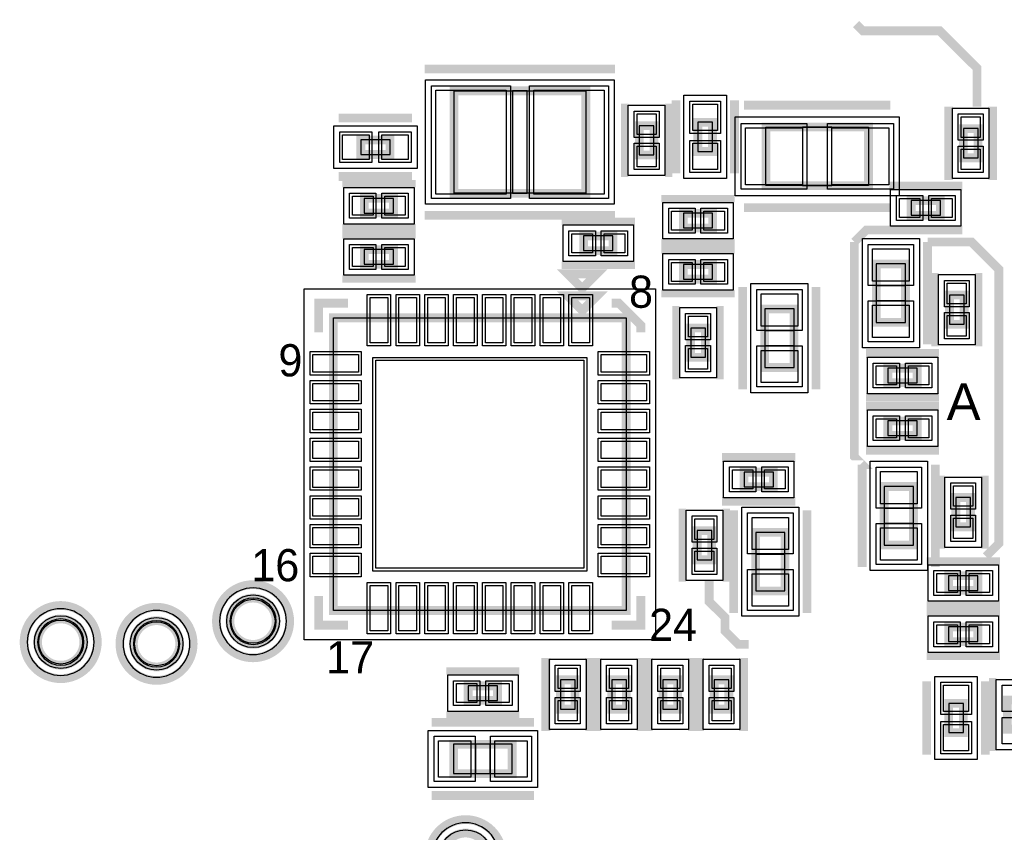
# Model space of a CAD drawing. Extents: x -10 to 137, y -32 to 198.
# Tile 74 of 83: x 51 to 68, y 153 to 167. Entities that reach past the tile are written whole.
import ezdxf

# ---------------------------------------------------------------- set-up
doc = ezdxf.new("R2010")
doc.units = 0
for name, color, linetype in [('PG_ASSEMBLY_TOP', 120, 'CONTINUOUS'), ('PG_DFA_BOUND_TOP', 95, 'CONTINUOUS'), ('PG_PLACE_BOUND_TOP', 23, 'CONTINUOUS'), ('PG_SILKSCREEN_TOP', 7, 'CONTINUOUS'), ('PIN_PASTEMASK_TOP', 212, 'CONTINUOUS'), ('PIN_SOLDERMASK_TOP', 2, 'CONTINUOUS'), ('PIN_TOP', 3, 'CONTINUOUS'), ('RKO_TOP', 120, 'CONTINUOUS'), ('VKO_TOP', 243, 'CONTINUOUS')]:
    doc.layers.add(name, color=color, linetype=linetype)

msp = doc.modelspace()

# ---------------------------------------------------------------- linework, layer by layer
at = {"layer": 'PG_ASSEMBLY_TOP', "const_width": 0.1524}
for points in [[(61.226446, 165.71087), (58.940446, 165.71087), (58.940446, 163.93287), (61.226446, 163.93287), (61.226446, 165.71087)], [(62.154562, 165.10635), (62.154562, 164.59835), (62.408562, 164.59835), (62.408562, 165.10635), (62.154562, 165.10635)], [(63.424562, 164.658548), (63.424562, 165.166548), (63.170562, 165.166548), (63.170562, 164.658548), (63.424562, 164.658548)], [(66.1289, 165.08222), (64.3509, 165.08222), (64.3509, 164.06622), (66.1289, 164.06622), (66.1289, 165.08222)], [(67.775328, 165.055804), (67.775328, 164.547804), (68.029328, 164.547804), (68.029328, 165.055804), (67.775328, 165.055804)], [(57.831736, 164.85997), (57.323736, 164.85997), (57.323736, 164.60597), (57.831736, 164.60597), (57.831736, 164.85997)], [(57.383934, 163.58997), (57.891934, 163.58997), (57.891934, 163.84397), (57.383934, 163.84397), (57.383934, 163.58997)], [(67.37731, 163.80587), (66.86931, 163.80587), (66.86931, 163.55187), (67.37731, 163.55187), (67.37731, 163.80587)], [(62.918848, 163.331652), (63.426848, 163.331652), (63.426848, 163.585652), (62.918848, 163.585652), (62.918848, 163.331652)], [(61.189108, 162.938714), (61.697108, 162.938714), (61.697108, 163.192714), (61.189108, 163.192714), (61.189108, 162.938714)], [(57.891934, 162.95497), (57.383934, 162.95497), (57.383934, 162.70097), (57.891934, 162.70097), (57.891934, 162.95497)], [(62.918848, 162.442652), (63.426848, 162.442652), (63.426848, 162.696652), (62.918848, 162.696652), (62.918848, 162.442652)], [(66.772536, 161.691828), (66.772536, 162.707828), (66.264536, 162.707828), (66.264536, 161.691828), (66.772536, 161.691828)], [(67.788536, 161.65957), (67.788536, 162.16757), (67.534536, 162.16757), (67.534536, 161.65957), (67.788536, 161.65957)], [(61.165486, 161.898838), (61.419486, 162.152838), (60.911486, 162.152838), (61.165486, 161.898838)], [(64.837818, 160.91027), (64.837818, 161.92627), (64.329818, 161.92627), (64.329818, 160.91027), (64.837818, 160.91027)], [(56.847486, 161.771838), (56.847486, 156.691838), (61.927486, 156.691838), (61.927486, 161.771838), (56.847486, 161.771838)], [(63.301118, 161.086292), (63.301118, 161.594292), (63.047118, 161.594292), (63.047118, 161.086292), (63.301118, 161.086292)], [(66.465704, 160.64484), (66.973704, 160.64484), (66.973704, 160.89884), (66.465704, 160.89884), (66.465704, 160.64484)], [(66.465704, 159.72917), (66.973704, 159.72917), (66.973704, 159.98317), (66.465704, 159.98317), (66.465704, 159.72917)], [(64.480186, 159.09417), (63.972186, 159.09417), (63.972186, 158.84017), (64.480186, 158.84017), (64.480186, 159.09417)], [(66.401442, 158.84398), (66.401442, 157.82798), (66.909442, 157.82798), (66.909442, 158.84398), (66.401442, 158.84398)], [(67.644772, 158.652718), (67.644772, 158.144718), (67.898772, 158.144718), (67.898772, 158.652718), (67.644772, 158.652718)], [(63.157354, 158.07944), (63.157354, 157.57144), (63.411354, 157.57144), (63.411354, 158.07944), (63.157354, 158.07944)], [(64.173354, 158.047182), (64.173354, 157.031182), (64.681354, 157.031182), (64.681354, 158.047182), (64.173354, 158.047182)], [(68.027042, 157.296358), (67.519042, 157.296358), (67.519042, 157.042358), (68.027042, 157.042358), (68.027042, 157.296358)], [(68.027042, 156.407358), (67.519042, 156.407358), (67.519042, 156.153358), (68.027042, 156.153358), (68.027042, 156.407358)], [(59.694826, 155.38577), (59.186826, 155.38577), (59.186826, 155.13177), (59.694826, 155.13177), (59.694826, 155.38577)], [(61.040518, 154.980894), (61.040518, 155.488894), (60.786518, 155.488894), (60.786518, 154.980894), (61.040518, 154.980894)], [(61.675518, 155.488894), (61.675518, 154.980894), (61.929518, 154.980894), (61.929518, 155.488894), (61.675518, 155.488894)], [(62.818518, 154.980894), (62.818518, 155.488894), (62.564518, 155.488894), (62.564518, 154.980894), (62.818518, 154.980894)], [(63.453518, 155.488894), (63.453518, 154.980894), (63.707518, 154.980894), (63.707518, 155.488894), (63.453518, 155.488894)], [(67.521328, 155.080462), (67.521328, 154.572462), (67.775328, 154.572462), (67.775328, 155.080462), (67.521328, 155.080462)], [(68.791328, 154.63266), (68.791328, 155.14066), (68.537328, 155.14066), (68.537328, 154.63266), (68.791328, 154.63266)], [(59.948826, 154.36977), (58.932826, 154.36977), (58.932826, 153.86177), (59.948826, 153.86177), (59.948826, 154.36977)]]:
    msp.add_lwpolyline(points, dxfattribs=at)
for points in [[(55.856378, 156.506418, 1), (55.05323, 156.506418, 1), (55.856378, 156.506418)], [(52.520088, 156.144468, 1), (51.71694, 156.144468, 1), (52.520088, 156.144468)], [(54.182518, 156.114242, 1), (53.37937, 156.114242, 1), (54.182518, 156.114242)], [(59.543188, 152.428702, 1), (58.74004, 152.428702, 1), (59.543188, 152.428702)]]:
    msp.add_lwpolyline(points, format="xyb", dxfattribs=at)
at = {"layer": 'PG_DFA_BOUND_TOP'}
for points in [[(61.72073, 165.90137), (61.72073, 163.74237), (58.446162, 163.74237), (58.446162, 165.90137)], [(63.665862, 164.191442), (62.929262, 164.191442), (62.929262, 165.633654), (63.665862, 165.633654)], [(61.964062, 165.462458), (62.599062, 165.462458), (62.599062, 164.242242), (61.964062, 164.242242)], [(67.584828, 165.411912), (68.219828, 165.411912), (68.219828, 164.191696), (67.584828, 164.191696)], [(66.663062, 165.26002), (66.663062, 163.88842), (63.816738, 163.88842), (63.816738, 165.26002)], [(58.298842, 165.10127), (58.298842, 164.36467), (56.85663, 164.36467), (56.85663, 165.10127)], [(57.027826, 163.39947), (57.027826, 164.03447), (58.248042, 164.03447), (58.248042, 163.39947)], [(67.733418, 163.99637), (67.733418, 163.36137), (66.513202, 163.36137), (66.513202, 163.99637)], [(62.56274, 163.141152), (62.56274, 163.776152), (63.782956, 163.776152), (63.782956, 163.141152)], [(60.833, 162.748214), (60.833, 163.383214), (62.053216, 163.383214), (62.053216, 162.748214)], [(58.248042, 163.14547), (58.248042, 162.51047), (57.027826, 162.51047), (57.027826, 163.14547)], [(67.013836, 161.252662), (66.023236, 161.252662), (66.023236, 163.146994), (67.013836, 163.146994)], [(62.56274, 162.252152), (62.56274, 162.887152), (63.782956, 162.887152), (63.782956, 162.252152)], [(67.979036, 161.303462), (67.344036, 161.303462), (67.344036, 162.523678), (67.979036, 162.523678)], [(56.341518, 162.277806), (62.433454, 162.277806), (62.433454, 156.18587), (56.341518, 156.18587)], [(65.079118, 160.471104), (64.088518, 160.471104), (64.088518, 162.365436), (65.079118, 162.365436)], [(63.491618, 160.730184), (62.856618, 160.730184), (62.856618, 161.9504), (63.491618, 161.9504)], [(66.109596, 160.45434), (66.109596, 161.08934), (67.329812, 161.08934), (67.329812, 160.45434)], [(66.109596, 159.53867), (66.109596, 160.17367), (67.329812, 160.17367), (67.329812, 159.53867)], [(64.836294, 159.28467), (64.836294, 158.64967), (63.616078, 158.64967), (63.616078, 159.28467)], [(66.160142, 159.283146), (67.150742, 159.283146), (67.150742, 157.388814), (66.160142, 157.388814)], [(67.454272, 159.008826), (68.089272, 159.008826), (68.089272, 157.78861), (67.454272, 157.78861)], [(63.932054, 158.486348), (64.922654, 158.486348), (64.922654, 156.592016), (63.932054, 156.592016)], [(62.966854, 158.435548), (63.601854, 158.435548), (63.601854, 157.215332), (62.966854, 157.215332)], [(68.38315, 157.486858), (68.38315, 156.851858), (67.162934, 156.851858), (67.162934, 157.486858)], [(68.38315, 156.597858), (68.38315, 155.962858), (67.162934, 155.962858), (67.162934, 156.597858)], [(61.231018, 154.624786), (60.596018, 154.624786), (60.596018, 155.845002), (61.231018, 155.845002)], [(61.485018, 155.845002), (62.120018, 155.845002), (62.120018, 154.624786), (61.485018, 154.624786)], [(63.009018, 154.624786), (62.374018, 154.624786), (62.374018, 155.845002), (63.009018, 155.845002)], [(63.263018, 155.845002), (63.898018, 155.845002), (63.898018, 154.624786), (63.263018, 154.624786)], [(60.050934, 155.57627), (60.050934, 154.94127), (58.830718, 154.94127), (58.830718, 155.57627)], [(67.280028, 155.547568), (68.016628, 155.547568), (68.016628, 154.105356), (67.280028, 154.105356)], [(68.981828, 154.276552), (68.346828, 154.276552), (68.346828, 155.496768), (68.981828, 155.496768)], [(60.387992, 154.61107), (60.387992, 153.62047), (58.49366, 153.62047), (58.49366, 154.61107)]]:
    msp.add_lwpolyline(points, close=True, dxfattribs=at)
for points in [[(56.034178, 156.506418, 1), (54.87543, 156.506418, 1)], [(52.697888, 156.144468, 1), (51.53914, 156.144468, 1)], [(54.360318, 156.114242, 1), (53.20157, 156.114242, 1)], [(59.720988, 152.428702, 1), (58.56224, 152.428702, 1)]]:
    msp.add_lwpolyline(points, format="xyb", close=True, dxfattribs=at)
at = {"layer": 'PG_PLACE_BOUND_TOP'}
for points in [[(61.226446, 165.71087), (61.226446, 163.93287), (58.940446, 163.93287), (58.940446, 165.71087)], [(63.424562, 164.658548), (63.424562, 165.166548), (63.170562, 165.166548), (63.170562, 164.658548)], [(62.154562, 165.10635), (62.154562, 164.59835), (62.408562, 164.59835), (62.408562, 165.10635)], [(66.1289, 165.08222), (66.1289, 164.06622), (64.3509, 164.06622), (64.3509, 165.08222)], [(67.775328, 165.055804), (67.775328, 164.547804), (68.029328, 164.547804), (68.029328, 165.055804)], [(57.831736, 164.85997), (57.323736, 164.85997), (57.323736, 164.60597), (57.831736, 164.60597)], [(57.383934, 163.58997), (57.891934, 163.58997), (57.891934, 163.84397), (57.383934, 163.84397)], [(67.37731, 163.80587), (66.86931, 163.80587), (66.86931, 163.55187), (67.37731, 163.55187)], [(62.918848, 163.331652), (63.426848, 163.331652), (63.426848, 163.585652), (62.918848, 163.585652)], [(61.189108, 162.938714), (61.697108, 162.938714), (61.697108, 163.192714), (61.189108, 163.192714)], [(57.891934, 162.95497), (57.383934, 162.95497), (57.383934, 162.70097), (57.891934, 162.70097)], [(62.918848, 162.442652), (63.426848, 162.442652), (63.426848, 162.696652), (62.918848, 162.696652)], [(66.772536, 161.691828), (66.772536, 162.707828), (66.264536, 162.707828), (66.264536, 161.691828)], [(67.788536, 161.65957), (67.788536, 162.16757), (67.534536, 162.16757), (67.534536, 161.65957)], [(64.837818, 160.91027), (64.837818, 161.92627), (64.329818, 161.92627), (64.329818, 160.91027)], [(56.847486, 161.771838), (61.927486, 161.771838), (61.927486, 156.691838), (56.847486, 156.691838)], [(63.301118, 161.086292), (63.301118, 161.594292), (63.047118, 161.594292), (63.047118, 161.086292)], [(66.465704, 160.64484), (66.973704, 160.64484), (66.973704, 160.89884), (66.465704, 160.89884)], [(66.465704, 159.72917), (66.973704, 159.72917), (66.973704, 159.98317), (66.465704, 159.98317)], [(64.480186, 159.09417), (63.972186, 159.09417), (63.972186, 158.84017), (64.480186, 158.84017)], [(66.401442, 158.84398), (66.401442, 157.82798), (66.909442, 157.82798), (66.909442, 158.84398)], [(67.644772, 158.652718), (67.644772, 158.144718), (67.898772, 158.144718), (67.898772, 158.652718)], [(63.157354, 158.07944), (63.157354, 157.57144), (63.411354, 157.57144), (63.411354, 158.07944)], [(64.173354, 158.047182), (64.173354, 157.031182), (64.681354, 157.031182), (64.681354, 158.047182)], [(68.027042, 157.296358), (67.519042, 157.296358), (67.519042, 157.042358), (68.027042, 157.042358)], [(68.027042, 156.407358), (67.519042, 156.407358), (67.519042, 156.153358), (68.027042, 156.153358)], [(61.040518, 154.980894), (61.040518, 155.488894), (60.786518, 155.488894), (60.786518, 154.980894)], [(61.675518, 155.488894), (61.675518, 154.980894), (61.929518, 154.980894), (61.929518, 155.488894)], [(62.818518, 154.980894), (62.818518, 155.488894), (62.564518, 155.488894), (62.564518, 154.980894)], [(63.453518, 155.488894), (63.453518, 154.980894), (63.707518, 154.980894), (63.707518, 155.488894)], [(59.694826, 155.38577), (59.186826, 155.38577), (59.186826, 155.13177), (59.694826, 155.13177)], [(67.521328, 155.080462), (67.521328, 154.572462), (67.775328, 154.572462), (67.775328, 155.080462)], [(59.948826, 154.36977), (58.932826, 154.36977), (58.932826, 153.86177), (59.948826, 153.86177)]]:
    msp.add_lwpolyline(points, close=True, dxfattribs=at)
for points in [[(55.856378, 156.506418, 1), (55.05323, 156.506418, 1)], [(52.520088, 156.144468, 1), (51.71694, 156.144468, 1)], [(54.182518, 156.114242, 1), (53.37937, 156.114242, 1)]]:
    msp.add_lwpolyline(points, format="xyb", close=True, dxfattribs=at)
at = {"layer": 'PG_SILKSCREEN_TOP'}
for points, const_width in [([(68.010278, 165.437058), (68.010278, 166.10711), (67.365118, 166.75227), (66.03111, 166.75227), (65.913254, 166.870126)], 0.1524), ([(61.734446, 166.09187), (58.432446, 166.09187)], 0.1524), ([(61.900562, 165.48735), (61.900562, 164.21735)], 0.127), ([(62.662562, 165.48735), (62.662562, 164.21735)], 0.127), ([(62.789562, 164.277548), (62.789562, 165.547548)], 0.1524), ([(63.805562, 164.277548), (63.805562, 165.547548)], 0.1524), ([(66.5099, 165.46322), (63.9699, 165.46322)], 0.1524), ([(67.521328, 165.436804), (67.521328, 164.166804)], 0.1524), ([(68.283328, 165.436804), (68.283328, 164.166804)], 0.1524), ([(58.212736, 165.24097), (56.942736, 165.24097)], 0.1524), ([(58.212736, 164.22497), (56.942736, 164.22497)], 0.1524), ([(57.002934, 164.09797), (58.272934, 164.09797)], 0.127), ([(67.75831, 164.05987), (66.48831, 164.05987)], 0.1524), ([(62.537848, 163.839652), (63.807848, 163.839652)], 0.127), ([(61.734446, 163.55187), (58.432446, 163.55187)], 0.1524), ([(66.5099, 163.68522), (63.9699, 163.68522)], 0.1524), ([(60.808108, 163.446714), (62.078108, 163.446714)], 0.127), ([(57.002934, 163.33597), (58.272934, 163.33597)], 0.127), ([(58.272934, 163.20897), (57.002934, 163.20897)], 0.127), ([(66.48831, 163.29787), (66.092578, 163.29787), (65.883536, 163.088828)], 0.1524), ([(67.75831, 163.29787), (66.48831, 163.29787)], 0.1524), ([(62.537848, 163.077652), (63.807848, 163.077652)], 0.127), ([(65.883536, 161.310828), (65.883536, 163.088828)], 0.1524), ([(67.153536, 161.310828), (67.153536, 163.088828)], 0.1524), ([(68.166488, 157.631892), (68.389754, 157.855158), (68.389754, 162.614102), (67.915028, 163.088828), (67.153536, 163.088828)], 0.1524), ([(62.537848, 162.950652), (63.807848, 162.950652)], 0.127), ([(61.1632, 162.2806), (61.4172, 162.5346), (60.9092, 162.5346), (61.1632, 162.2806)], 0.1524), ([(60.808108, 162.684714), (62.078108, 162.684714)], 0.127), ([(67.280536, 161.27857), (67.280536, 162.54857)], 0.127), ([(68.042536, 161.27857), (68.042536, 162.54857)], 0.127), ([(58.272934, 162.44697), (57.002934, 162.44697)], 0.127), ([(62.537848, 162.188652), (63.807848, 162.188652)], 0.127), ([(63.948818, 160.52927), (63.948818, 162.30727)], 0.1524), ([(65.218818, 160.52927), (65.218818, 162.30727)], 0.1524), ([(57.101486, 162.025838), (56.593486, 162.025838), (56.593486, 161.517838)], 0.1524), ([(61.673486, 162.025838), (61.800486, 162.025838), (62.181486, 161.644838), (62.181486, 161.517838)], 0.1524), ([(62.793118, 160.705292), (62.793118, 161.975292)], 0.127), ([(63.555118, 160.705292), (63.555118, 161.975292)], 0.127), ([(65.883536, 161.310828), (65.883536, 159.361886), (66.020442, 159.22498), (66.002916, 159.22498), (65.995296, 159.2326)], 0.1524), ([(66.084704, 161.15284), (67.354704, 161.15284)], 0.1524), ([(66.084704, 160.39084), (67.354704, 160.39084)], 0.1524), ([(66.084704, 160.23717), (67.354704, 160.23717)], 0.1524), ([(66.084704, 159.47517), (67.354704, 159.47517)], 0.1524), ([(64.861186, 159.34817), (63.591186, 159.34817)], 0.1524), ([(66.020442, 159.22498), (66.020442, 157.44698)], 0.1524), ([(67.290442, 159.22498), (67.290442, 157.44698)], 0.1524), ([(67.390772, 159.033718), (67.390772, 157.763718)], 0.127), ([(68.152772, 159.033718), (68.152772, 157.763718)], 0.127), ([(64.861186, 158.58617), (63.591186, 158.58617)], 0.1524), ([(62.903354, 158.46044), (62.903354, 157.19044)], 0.127), ([(63.665354, 158.46044), (63.665354, 157.19044)], 0.127), ([(63.792354, 158.428182), (63.792354, 156.650182)], 0.1524), ([(65.062354, 158.428182), (65.062354, 156.650182)], 0.1524), ([(68.408042, 157.550358), (67.138042, 157.550358)], 0.127), ([(63.36538, 157.213554), (63.36538, 156.847286), (63.64224, 156.570426), (63.64224, 156.33446), (63.870078, 156.106622), (64.049148, 156.106622)], 0.1524), ([(56.593486, 156.945838), (56.593486, 156.437838), (57.101486, 156.437838)], 0.1524), ([(61.673486, 156.437838), (62.181486, 156.437838), (62.181486, 156.945838)], 0.1524), ([(68.408042, 156.788358), (67.138042, 156.788358)], 0.127), ([(68.408042, 156.661358), (67.138042, 156.661358)], 0.127), ([(60.532518, 154.599894), (60.532518, 155.869894)], 0.1524), ([(61.294518, 154.599894), (61.294518, 155.869894)], 0.1524), ([(61.421518, 155.869894), (61.421518, 154.599894)], 0.1524), ([(62.183518, 155.869894), (62.183518, 154.599894)], 0.1524), ([(62.310518, 154.599894), (62.310518, 155.869894)], 0.1524), ([(63.072518, 154.599894), (63.072518, 155.869894)], 0.1524), ([(63.199518, 155.869894), (63.199518, 154.599894)], 0.1524), ([(63.961518, 155.869894), (63.961518, 154.599894)], 0.1524), ([(68.408042, 155.899358), (67.138042, 155.899358)], 0.127), ([(60.075826, 155.63977), (58.805826, 155.63977)], 0.127), ([(68.283328, 154.25166), (68.283328, 155.52166)], 0.127), ([(67.140328, 155.461462), (67.140328, 154.191462)], 0.1524), ([(68.156328, 155.461462), (68.156328, 154.191462)], 0.1524), ([(60.075826, 154.87777), (58.805826, 154.87777)], 0.127), ([(60.329826, 154.75077), (58.551826, 154.75077)], 0.1524), ([(60.329826, 153.48077), (58.551826, 153.48077)], 0.1524)]:
    msp.add_lwpolyline(points, dxfattribs=dict(at, const_width=const_width))
at = {"layer": 'PG_SILKSCREEN_TOP', "const_width": 0.1524}
for points in [[(56.089804, 156.506418, 1), (54.819804, 156.506418, 1), (56.089804, 156.506418)], [(52.753514, 156.144468, 1), (51.483514, 156.144468, 1), (52.753514, 156.144468)], [(54.415944, 156.114242, 1), (53.145944, 156.114242, 1), (54.415944, 156.114242)], [(59.776614, 152.428702, 1), (58.506614, 152.428702, 1), (59.776614, 152.428702)]]:
    msp.add_lwpolyline(points, format="xyb", dxfattribs=at)
at = {"layer": 'PIN_PASTEMASK_TOP'}
for points in [[(59.843162, 165.72357), (59.843162, 163.92017), (58.623962, 163.92017), (58.623962, 165.72357)], [(61.54293, 165.72357), (61.54293, 163.92017), (60.32373, 163.92017), (60.32373, 165.72357)], [(63.513462, 165.024054), (63.081662, 165.024054), (63.081662, 165.481254), (63.513462, 165.481254)], [(62.116462, 165.310058), (62.446662, 165.310058), (62.446662, 164.954458), (62.116462, 164.954458)], [(67.737228, 165.259512), (68.067428, 165.259512), (68.067428, 164.903912), (67.737228, 164.903912)], [(64.985138, 165.06952), (64.985138, 164.07892), (63.994538, 164.07892), (63.994538, 165.06952)], [(66.485262, 165.06952), (66.485262, 164.07892), (65.494662, 164.07892), (65.494662, 165.06952)], [(57.46623, 164.94887), (57.46623, 164.51707), (57.00903, 164.51707), (57.00903, 164.94887)], [(58.146442, 164.94887), (58.146442, 164.51707), (57.689242, 164.51707), (57.689242, 164.94887)], [(62.116462, 164.750242), (62.446662, 164.750242), (62.446662, 164.394642), (62.116462, 164.394642)], [(63.513462, 164.343842), (63.081662, 164.343842), (63.081662, 164.801042), (63.513462, 164.801042)], [(67.737228, 164.699696), (68.067428, 164.699696), (68.067428, 164.344096), (67.737228, 164.344096)], [(57.180226, 163.55187), (57.180226, 163.88207), (57.535826, 163.88207), (57.535826, 163.55187)], [(57.740042, 163.55187), (57.740042, 163.88207), (58.095642, 163.88207), (58.095642, 163.55187)], [(67.021202, 163.84397), (67.021202, 163.51377), (66.665602, 163.51377), (66.665602, 163.84397)], [(67.581018, 163.84397), (67.581018, 163.51377), (67.225418, 163.51377), (67.225418, 163.84397)], [(62.71514, 163.293552), (62.71514, 163.623752), (63.07074, 163.623752), (63.07074, 163.293552)], [(63.274956, 163.293552), (63.274956, 163.623752), (63.630556, 163.623752), (63.630556, 163.293552)], [(60.9854, 162.900614), (60.9854, 163.230814), (61.341, 163.230814), (61.341, 162.900614)], [(61.545216, 162.900614), (61.545216, 163.230814), (61.900816, 163.230814), (61.900816, 162.900614)], [(57.535826, 162.99307), (57.535826, 162.66287), (57.180226, 162.66287), (57.180226, 162.99307)], [(58.095642, 162.99307), (58.095642, 162.66287), (57.740042, 162.66287), (57.740042, 162.99307)], [(66.836036, 162.410394), (66.201036, 162.410394), (66.201036, 162.969194), (66.836036, 162.969194)], [(62.71514, 162.404552), (62.71514, 162.734752), (63.07074, 162.734752), (63.07074, 162.404552)], [(63.274956, 162.404552), (63.274956, 162.734752), (63.630556, 162.734752), (63.630556, 162.404552)], [(67.826636, 162.015678), (67.496436, 162.015678), (67.496436, 162.371278), (67.826636, 162.371278)], [(57.485026, 162.125406), (57.789826, 162.125406), (57.789826, 161.338006), (57.485026, 161.338006)], [(57.985152, 162.125406), (58.289952, 162.125406), (58.289952, 161.338006), (57.985152, 161.338006)], [(58.485024, 162.125406), (58.789824, 162.125406), (58.789824, 161.338006), (58.485024, 161.338006)], [(58.98515, 162.125406), (59.28995, 162.125406), (59.28995, 161.338006), (58.98515, 161.338006)], [(59.485022, 162.125406), (59.789822, 162.125406), (59.789822, 161.338006), (59.485022, 161.338006)], [(59.985148, 162.125406), (60.289948, 162.125406), (60.289948, 161.338006), (59.985148, 161.338006)], [(60.48502, 162.125406), (60.78982, 162.125406), (60.78982, 161.338006), (60.48502, 161.338006)], [(60.985146, 162.125406), (61.289946, 162.125406), (61.289946, 161.338006), (60.985146, 161.338006)], [(64.901318, 161.628836), (64.266318, 161.628836), (64.266318, 162.187636), (64.901318, 162.187636)], [(66.836036, 161.430462), (66.201036, 161.430462), (66.201036, 161.989262), (66.836036, 161.989262)], [(63.339218, 161.4424), (63.009018, 161.4424), (63.009018, 161.798), (63.339218, 161.798)], [(67.826636, 161.455862), (67.496436, 161.455862), (67.496436, 161.811462), (67.826636, 161.811462)], [(63.339218, 160.882584), (63.009018, 160.882584), (63.009018, 161.238184), (63.339218, 161.238184)], [(56.493918, 160.829498), (56.493918, 161.134298), (57.281318, 161.134298), (57.281318, 160.829498)], [(61.493654, 160.829498), (61.493654, 161.134298), (62.281054, 161.134298), (62.281054, 160.829498)], [(64.901318, 160.648904), (64.266318, 160.648904), (64.266318, 161.207704), (64.901318, 161.207704)], [(57.584086, 161.035238), (61.190886, 161.035238), (61.190886, 157.428438), (57.584086, 157.428438)], [(66.261996, 160.60674), (66.261996, 160.93694), (66.617596, 160.93694), (66.617596, 160.60674)], [(66.821812, 160.60674), (66.821812, 160.93694), (67.177412, 160.93694), (67.177412, 160.60674)], [(56.493918, 160.329372), (56.493918, 160.634172), (57.281318, 160.634172), (57.281318, 160.329372)], [(61.493654, 160.329372), (61.493654, 160.634172), (62.281054, 160.634172), (62.281054, 160.329372)], [(56.493918, 159.8295), (56.493918, 160.1343), (57.281318, 160.1343), (57.281318, 159.8295)], [(61.493654, 159.8295), (61.493654, 160.1343), (62.281054, 160.1343), (62.281054, 159.8295)], [(66.261996, 159.69107), (66.261996, 160.02127), (66.617596, 160.02127), (66.617596, 159.69107)], [(66.821812, 159.69107), (66.821812, 160.02127), (67.177412, 160.02127), (67.177412, 159.69107)], [(56.493918, 159.329374), (56.493918, 159.634174), (57.281318, 159.634174), (57.281318, 159.329374)], [(61.493654, 159.329374), (61.493654, 159.634174), (62.281054, 159.634174), (62.281054, 159.329374)], [(56.493918, 158.829502), (56.493918, 159.134302), (57.281318, 159.134302), (57.281318, 158.829502)], [(61.493654, 158.829502), (61.493654, 159.134302), (62.281054, 159.134302), (62.281054, 158.829502)], [(64.124078, 159.13227), (64.124078, 158.80207), (63.768478, 158.80207), (63.768478, 159.13227)], [(64.683894, 159.13227), (64.683894, 158.80207), (64.328294, 158.80207), (64.328294, 159.13227)], [(66.337942, 159.105346), (66.972942, 159.105346), (66.972942, 158.546546), (66.337942, 158.546546)], [(67.606672, 158.856426), (67.936872, 158.856426), (67.936872, 158.500826), (67.606672, 158.500826)], [(56.493918, 158.329376), (56.493918, 158.634176), (57.281318, 158.634176), (57.281318, 158.329376)], [(61.493654, 158.329376), (61.493654, 158.634176), (62.281054, 158.634176), (62.281054, 158.329376)], [(63.119254, 158.283148), (63.449454, 158.283148), (63.449454, 157.927548), (63.119254, 157.927548)], [(64.109854, 158.308548), (64.744854, 158.308548), (64.744854, 157.749748), (64.109854, 157.749748)], [(67.606672, 158.29661), (67.936872, 158.29661), (67.936872, 157.94101), (67.606672, 157.94101)], [(56.493918, 157.829504), (56.493918, 158.134304), (57.281318, 158.134304), (57.281318, 157.829504)], [(61.493654, 157.829504), (61.493654, 158.134304), (62.281054, 158.134304), (62.281054, 157.829504)], [(66.337942, 158.125414), (66.972942, 158.125414), (66.972942, 157.566614), (66.337942, 157.566614)], [(56.493918, 157.329378), (56.493918, 157.634178), (57.281318, 157.634178), (57.281318, 157.329378)], [(61.493654, 157.329378), (61.493654, 157.634178), (62.281054, 157.634178), (62.281054, 157.329378)], [(63.119254, 157.723332), (63.449454, 157.723332), (63.449454, 157.367732), (63.119254, 157.367732)], [(64.109854, 157.328616), (64.744854, 157.328616), (64.744854, 156.769816), (64.109854, 156.769816)], [(67.670934, 157.334458), (67.670934, 157.004258), (67.315334, 157.004258), (67.315334, 157.334458)], [(68.23075, 157.334458), (68.23075, 157.004258), (67.87515, 157.004258), (67.87515, 157.334458)], [(57.485026, 157.12567), (57.789826, 157.12567), (57.789826, 156.33827), (57.485026, 156.33827)], [(57.985152, 157.12567), (58.289952, 157.12567), (58.289952, 156.33827), (57.985152, 156.33827)], [(58.485024, 157.12567), (58.789824, 157.12567), (58.789824, 156.33827), (58.485024, 156.33827)], [(58.98515, 157.12567), (59.28995, 157.12567), (59.28995, 156.33827), (58.98515, 156.33827)], [(59.485022, 157.12567), (59.789822, 157.12567), (59.789822, 156.33827), (59.485022, 156.33827)], [(59.985148, 157.12567), (60.289948, 157.12567), (60.289948, 156.33827), (59.985148, 156.33827)], [(60.48502, 157.12567), (60.78982, 157.12567), (60.78982, 156.33827), (60.48502, 156.33827)], [(60.985146, 157.12567), (61.289946, 157.12567), (61.289946, 156.33827), (60.985146, 156.33827)], [(67.670934, 156.445458), (67.670934, 156.115258), (67.315334, 156.115258), (67.315334, 156.445458)], [(68.23075, 156.445458), (68.23075, 156.115258), (67.87515, 156.115258), (67.87515, 156.445458)], [(61.078618, 155.337002), (60.748418, 155.337002), (60.748418, 155.692602), (61.078618, 155.692602)], [(61.637418, 155.692602), (61.967618, 155.692602), (61.967618, 155.337002), (61.637418, 155.337002)], [(62.856618, 155.337002), (62.526418, 155.337002), (62.526418, 155.692602), (62.856618, 155.692602)], [(63.415418, 155.692602), (63.745618, 155.692602), (63.745618, 155.337002), (63.415418, 155.337002)], [(59.338718, 155.42387), (59.338718, 155.09367), (58.983118, 155.09367), (58.983118, 155.42387)], [(59.898534, 155.42387), (59.898534, 155.09367), (59.542934, 155.09367), (59.542934, 155.42387)], [(67.432428, 155.395168), (67.864228, 155.395168), (67.864228, 154.937968), (67.432428, 154.937968)], [(61.078618, 154.777186), (60.748418, 154.777186), (60.748418, 155.132786), (61.078618, 155.132786)], [(61.637418, 155.132786), (61.967618, 155.132786), (61.967618, 154.777186), (61.637418, 154.777186)], [(62.856618, 154.777186), (62.526418, 154.777186), (62.526418, 155.132786), (62.856618, 155.132786)], [(63.415418, 155.132786), (63.745618, 155.132786), (63.745618, 154.777186), (63.415418, 154.777186)], [(67.432428, 154.714956), (67.864228, 154.714956), (67.864228, 154.257756), (67.432428, 154.257756)], [(59.23026, 154.43327), (59.23026, 153.79827), (58.67146, 153.79827), (58.67146, 154.43327)], [(60.210192, 154.43327), (60.210192, 153.79827), (59.651392, 153.79827), (59.651392, 154.43327)]]:
    msp.add_lwpolyline(points, close=True, dxfattribs=at)
at = {"layer": 'PIN_SOLDERMASK_TOP'}
for points in [[(59.919362, 165.79977), (59.919362, 163.84397), (58.547762, 163.84397), (58.547762, 165.79977)], [(61.61913, 165.79977), (61.61913, 163.84397), (60.24753, 163.84397), (60.24753, 165.79977)], [(63.564262, 164.973254), (63.030862, 164.973254), (63.030862, 165.532054), (63.564262, 165.532054)], [(62.065662, 165.360858), (62.497462, 165.360858), (62.497462, 164.903658), (62.065662, 164.903658)], [(65.061338, 165.14572), (65.061338, 164.00272), (63.918338, 164.00272), (63.918338, 165.14572)], [(66.561462, 165.14572), (66.561462, 164.00272), (65.418462, 164.00272), (65.418462, 165.14572)], [(67.686428, 165.310312), (68.118228, 165.310312), (68.118228, 164.853112), (67.686428, 164.853112)], [(57.51703, 164.99967), (57.51703, 164.46627), (56.95823, 164.46627), (56.95823, 164.99967)], [(58.197242, 164.99967), (58.197242, 164.46627), (57.638442, 164.46627), (57.638442, 164.99967)], [(63.564262, 164.293042), (63.030862, 164.293042), (63.030862, 164.851842), (63.564262, 164.851842)], [(62.065662, 164.801042), (62.497462, 164.801042), (62.497462, 164.343842), (62.065662, 164.343842)], [(67.686428, 164.750496), (68.118228, 164.750496), (68.118228, 164.293296), (67.686428, 164.293296)], [(57.129426, 163.50107), (57.129426, 163.93287), (57.586626, 163.93287), (57.586626, 163.50107)], [(57.689242, 163.50107), (57.689242, 163.93287), (58.146442, 163.93287), (58.146442, 163.50107)], [(67.072002, 163.89477), (67.072002, 163.46297), (66.614802, 163.46297), (66.614802, 163.89477)], [(67.631818, 163.89477), (67.631818, 163.46297), (67.174618, 163.46297), (67.174618, 163.89477)], [(62.66434, 163.242752), (62.66434, 163.674552), (63.12154, 163.674552), (63.12154, 163.242752)], [(63.224156, 163.242752), (63.224156, 163.674552), (63.681356, 163.674552), (63.681356, 163.242752)], [(60.9346, 162.849814), (60.9346, 163.281614), (61.3918, 163.281614), (61.3918, 162.849814)], [(61.494416, 162.849814), (61.494416, 163.281614), (61.951616, 163.281614), (61.951616, 162.849814)], [(57.586626, 163.04387), (57.586626, 162.61207), (57.129426, 162.61207), (57.129426, 163.04387)], [(58.146442, 163.04387), (58.146442, 162.61207), (57.689242, 162.61207), (57.689242, 163.04387)], [(66.912236, 162.334194), (66.124836, 162.334194), (66.124836, 163.045394), (66.912236, 163.045394)], [(62.66434, 162.353752), (62.66434, 162.785552), (63.12154, 162.785552), (63.12154, 162.353752)], [(63.224156, 162.353752), (63.224156, 162.785552), (63.681356, 162.785552), (63.681356, 162.353752)], [(67.877436, 161.964878), (67.445636, 161.964878), (67.445636, 162.422078), (67.877436, 162.422078)], [(64.977518, 161.552636), (64.190118, 161.552636), (64.190118, 162.263836), (64.977518, 162.263836)], [(57.434226, 162.176206), (57.840626, 162.176206), (57.840626, 161.287206), (57.434226, 161.287206)], [(57.934352, 162.176206), (58.340752, 162.176206), (58.340752, 161.287206), (57.934352, 161.287206)], [(58.434224, 162.176206), (58.840624, 162.176206), (58.840624, 161.287206), (58.434224, 161.287206)], [(58.93435, 162.176206), (59.34075, 162.176206), (59.34075, 161.287206), (58.93435, 161.287206)], [(59.434222, 162.176206), (59.840622, 162.176206), (59.840622, 161.287206), (59.434222, 161.287206)], [(59.934348, 162.176206), (60.340748, 162.176206), (60.340748, 161.287206), (59.934348, 161.287206)], [(60.43422, 162.176206), (60.84062, 162.176206), (60.84062, 161.287206), (60.43422, 161.287206)], [(60.934346, 162.176206), (61.340746, 162.176206), (61.340746, 161.287206), (60.934346, 161.287206)], [(66.912236, 161.354262), (66.124836, 161.354262), (66.124836, 162.065462), (66.912236, 162.065462)], [(63.390018, 161.3916), (62.958218, 161.3916), (62.958218, 161.8488), (63.390018, 161.8488)], [(67.877436, 161.405062), (67.445636, 161.405062), (67.445636, 161.862262), (67.877436, 161.862262)], [(63.390018, 160.831784), (62.958218, 160.831784), (62.958218, 161.288984), (63.390018, 161.288984)], [(64.977518, 160.572704), (64.190118, 160.572704), (64.190118, 161.283904), (64.977518, 161.283904)], [(56.443118, 160.778698), (56.443118, 161.185098), (57.332118, 161.185098), (57.332118, 160.778698)], [(57.533286, 161.086038), (61.241686, 161.086038), (61.241686, 157.377638), (57.533286, 157.377638)], [(61.442854, 160.778698), (61.442854, 161.185098), (62.331854, 161.185098), (62.331854, 160.778698)], [(66.211196, 160.55594), (66.211196, 160.98774), (66.668396, 160.98774), (66.668396, 160.55594)], [(66.771012, 160.55594), (66.771012, 160.98774), (67.228212, 160.98774), (67.228212, 160.55594)], [(56.443118, 160.278572), (56.443118, 160.684972), (57.332118, 160.684972), (57.332118, 160.278572)], [(61.442854, 160.278572), (61.442854, 160.684972), (62.331854, 160.684972), (62.331854, 160.278572)], [(56.443118, 159.7787), (56.443118, 160.1851), (57.332118, 160.1851), (57.332118, 159.7787)], [(61.442854, 159.7787), (61.442854, 160.1851), (62.331854, 160.1851), (62.331854, 159.7787)], [(66.211196, 159.64027), (66.211196, 160.07207), (66.668396, 160.07207), (66.668396, 159.64027)], [(66.771012, 159.64027), (66.771012, 160.07207), (67.228212, 160.07207), (67.228212, 159.64027)], [(56.443118, 159.278574), (56.443118, 159.684974), (57.332118, 159.684974), (57.332118, 159.278574)], [(61.442854, 159.278574), (61.442854, 159.684974), (62.331854, 159.684974), (62.331854, 159.278574)], [(56.443118, 158.778702), (56.443118, 159.185102), (57.332118, 159.185102), (57.332118, 158.778702)], [(61.442854, 158.778702), (61.442854, 159.185102), (62.331854, 159.185102), (62.331854, 158.778702)], [(64.174878, 159.18307), (64.174878, 158.75127), (63.717678, 158.75127), (63.717678, 159.18307)], [(64.734694, 159.18307), (64.734694, 158.75127), (64.277494, 158.75127), (64.277494, 159.18307)], [(66.261742, 159.181546), (67.049142, 159.181546), (67.049142, 158.470346), (66.261742, 158.470346)], [(67.555872, 158.907226), (67.987672, 158.907226), (67.987672, 158.450026), (67.555872, 158.450026)], [(56.443118, 158.278576), (56.443118, 158.684976), (57.332118, 158.684976), (57.332118, 158.278576)], [(61.442854, 158.278576), (61.442854, 158.684976), (62.331854, 158.684976), (62.331854, 158.278576)], [(63.068454, 158.333948), (63.500254, 158.333948), (63.500254, 157.876748), (63.068454, 157.876748)], [(64.033654, 158.384748), (64.821054, 158.384748), (64.821054, 157.673548), (64.033654, 157.673548)], [(67.555872, 158.34741), (67.987672, 158.34741), (67.987672, 157.89021), (67.555872, 157.89021)], [(56.443118, 157.778704), (56.443118, 158.185104), (57.332118, 158.185104), (57.332118, 157.778704)], [(61.442854, 157.778704), (61.442854, 158.185104), (62.331854, 158.185104), (62.331854, 157.778704)], [(66.261742, 158.201614), (67.049142, 158.201614), (67.049142, 157.490414), (66.261742, 157.490414)], [(56.443118, 157.278578), (56.443118, 157.684978), (57.332118, 157.684978), (57.332118, 157.278578)], [(61.442854, 157.278578), (61.442854, 157.684978), (62.331854, 157.684978), (62.331854, 157.278578)], [(63.068454, 157.774132), (63.500254, 157.774132), (63.500254, 157.316932), (63.068454, 157.316932)], [(64.033654, 157.404816), (64.821054, 157.404816), (64.821054, 156.693616), (64.033654, 156.693616)], [(67.721734, 157.385258), (67.721734, 156.953458), (67.264534, 156.953458), (67.264534, 157.385258)], [(68.28155, 157.385258), (68.28155, 156.953458), (67.82435, 156.953458), (67.82435, 157.385258)], [(57.434226, 157.17647), (57.840626, 157.17647), (57.840626, 156.28747), (57.434226, 156.28747)], [(57.934352, 157.17647), (58.340752, 157.17647), (58.340752, 156.28747), (57.934352, 156.28747)], [(58.434224, 157.17647), (58.840624, 157.17647), (58.840624, 156.28747), (58.434224, 156.28747)], [(58.93435, 157.17647), (59.34075, 157.17647), (59.34075, 156.28747), (58.93435, 156.28747)], [(59.434222, 157.17647), (59.840622, 157.17647), (59.840622, 156.28747), (59.434222, 156.28747)], [(59.934348, 157.17647), (60.340748, 157.17647), (60.340748, 156.28747), (59.934348, 156.28747)], [(60.43422, 157.17647), (60.84062, 157.17647), (60.84062, 156.28747), (60.43422, 156.28747)], [(60.934346, 157.17647), (61.340746, 157.17647), (61.340746, 156.28747), (60.934346, 156.28747)], [(67.721734, 156.496258), (67.721734, 156.064458), (67.264534, 156.064458), (67.264534, 156.496258)], [(68.28155, 156.496258), (68.28155, 156.064458), (67.82435, 156.064458), (67.82435, 156.496258)], [(61.129418, 155.286202), (60.697618, 155.286202), (60.697618, 155.743402), (61.129418, 155.743402)], [(61.586618, 155.743402), (62.018418, 155.743402), (62.018418, 155.286202), (61.586618, 155.286202)], [(62.907418, 155.286202), (62.475618, 155.286202), (62.475618, 155.743402), (62.907418, 155.743402)], [(63.364618, 155.743402), (63.796418, 155.743402), (63.796418, 155.286202), (63.364618, 155.286202)], [(59.389518, 155.47467), (59.389518, 155.04287), (58.932318, 155.04287), (58.932318, 155.47467)], [(59.949334, 155.47467), (59.949334, 155.04287), (59.492134, 155.04287), (59.492134, 155.47467)], [(67.381628, 155.445968), (67.915028, 155.445968), (67.915028, 154.887168), (67.381628, 154.887168)], [(68.880228, 154.937968), (68.448428, 154.937968), (68.448428, 155.395168), (68.880228, 155.395168)], [(61.129418, 154.726386), (60.697618, 154.726386), (60.697618, 155.183586), (61.129418, 155.183586)], [(61.586618, 155.183586), (62.018418, 155.183586), (62.018418, 154.726386), (61.586618, 154.726386)], [(62.907418, 154.726386), (62.475618, 154.726386), (62.475618, 155.183586), (62.907418, 155.183586)], [(63.364618, 155.183586), (63.796418, 155.183586), (63.796418, 154.726386), (63.364618, 154.726386)], [(67.381628, 154.765756), (67.915028, 154.765756), (67.915028, 154.206956), (67.381628, 154.206956)], [(68.880228, 154.378152), (68.448428, 154.378152), (68.448428, 154.835352), (68.880228, 154.835352)], [(59.30646, 154.50947), (59.30646, 153.72207), (58.59526, 153.72207), (58.59526, 154.50947)], [(60.286392, 154.50947), (60.286392, 153.72207), (59.575192, 153.72207), (59.575192, 154.50947)]]:
    msp.add_lwpolyline(points, close=True, dxfattribs=at)
for centre in [(55.454804, 156.506418), (52.118514, 156.144468), (53.780944, 156.114242), (59.141614, 152.428702)]:
    msp.add_circle(centre, 0.4572, dxfattribs=at)
at = {"layer": 'PIN_TOP'}
for points in [[(59.843162, 165.72357), (59.843162, 163.92017), (58.623962, 163.92017), (58.623962, 165.72357)], [(61.54293, 165.72357), (61.54293, 163.92017), (60.32373, 163.92017), (60.32373, 165.72357)], [(63.513462, 165.024054), (63.081662, 165.024054), (63.081662, 165.481254), (63.513462, 165.481254)], [(62.116462, 165.310058), (62.446662, 165.310058), (62.446662, 164.954458), (62.116462, 164.954458)], [(67.737228, 165.259512), (68.067428, 165.259512), (68.067428, 164.903912), (67.737228, 164.903912)], [(64.985138, 165.06952), (64.985138, 164.07892), (63.994538, 164.07892), (63.994538, 165.06952)], [(66.485262, 165.06952), (66.485262, 164.07892), (65.494662, 164.07892), (65.494662, 165.06952)], [(57.46623, 164.94887), (57.46623, 164.51707), (57.00903, 164.51707), (57.00903, 164.94887)], [(58.146442, 164.94887), (58.146442, 164.51707), (57.689242, 164.51707), (57.689242, 164.94887)], [(62.116462, 164.750242), (62.446662, 164.750242), (62.446662, 164.394642), (62.116462, 164.394642)], [(63.513462, 164.343842), (63.081662, 164.343842), (63.081662, 164.801042), (63.513462, 164.801042)], [(67.737228, 164.699696), (68.067428, 164.699696), (68.067428, 164.344096), (67.737228, 164.344096)], [(57.180226, 163.55187), (57.180226, 163.88207), (57.535826, 163.88207), (57.535826, 163.55187)], [(57.740042, 163.55187), (57.740042, 163.88207), (58.095642, 163.88207), (58.095642, 163.55187)], [(67.021202, 163.84397), (67.021202, 163.51377), (66.665602, 163.51377), (66.665602, 163.84397)], [(67.581018, 163.84397), (67.581018, 163.51377), (67.225418, 163.51377), (67.225418, 163.84397)], [(62.71514, 163.293552), (62.71514, 163.623752), (63.07074, 163.623752), (63.07074, 163.293552)], [(63.274956, 163.293552), (63.274956, 163.623752), (63.630556, 163.623752), (63.630556, 163.293552)], [(60.9854, 162.900614), (60.9854, 163.230814), (61.341, 163.230814), (61.341, 162.900614)], [(61.545216, 162.900614), (61.545216, 163.230814), (61.900816, 163.230814), (61.900816, 162.900614)], [(57.535826, 162.99307), (57.535826, 162.66287), (57.180226, 162.66287), (57.180226, 162.99307)], [(58.095642, 162.99307), (58.095642, 162.66287), (57.740042, 162.66287), (57.740042, 162.99307)], [(66.836036, 162.410394), (66.201036, 162.410394), (66.201036, 162.969194), (66.836036, 162.969194)], [(62.71514, 162.404552), (62.71514, 162.734752), (63.07074, 162.734752), (63.07074, 162.404552)], [(63.274956, 162.404552), (63.274956, 162.734752), (63.630556, 162.734752), (63.630556, 162.404552)], [(67.826636, 162.015678), (67.496436, 162.015678), (67.496436, 162.371278), (67.826636, 162.371278)], [(57.485026, 162.125406), (57.789826, 162.125406), (57.789826, 161.338006), (57.485026, 161.338006)], [(57.985152, 162.125406), (58.289952, 162.125406), (58.289952, 161.338006), (57.985152, 161.338006)], [(58.485024, 162.125406), (58.789824, 162.125406), (58.789824, 161.338006), (58.485024, 161.338006)], [(58.98515, 162.125406), (59.28995, 162.125406), (59.28995, 161.338006), (58.98515, 161.338006)], [(59.485022, 162.125406), (59.789822, 162.125406), (59.789822, 161.338006), (59.485022, 161.338006)], [(59.985148, 162.125406), (60.289948, 162.125406), (60.289948, 161.338006), (59.985148, 161.338006)], [(60.48502, 162.125406), (60.78982, 162.125406), (60.78982, 161.338006), (60.48502, 161.338006)], [(60.985146, 162.125406), (61.289946, 162.125406), (61.289946, 161.338006), (60.985146, 161.338006)], [(64.901318, 161.628836), (64.266318, 161.628836), (64.266318, 162.187636), (64.901318, 162.187636)], [(66.836036, 161.430462), (66.201036, 161.430462), (66.201036, 161.989262), (66.836036, 161.989262)], [(63.339218, 161.4424), (63.009018, 161.4424), (63.009018, 161.798), (63.339218, 161.798)], [(67.826636, 161.455862), (67.496436, 161.455862), (67.496436, 161.811462), (67.826636, 161.811462)], [(63.339218, 160.882584), (63.009018, 160.882584), (63.009018, 161.238184), (63.339218, 161.238184)], [(56.493918, 160.829498), (56.493918, 161.134298), (57.281318, 161.134298), (57.281318, 160.829498)], [(61.493654, 160.829498), (61.493654, 161.134298), (62.281054, 161.134298), (62.281054, 160.829498)], [(64.901318, 160.648904), (64.266318, 160.648904), (64.266318, 161.207704), (64.901318, 161.207704)], [(57.584086, 161.035238), (61.190886, 161.035238), (61.190886, 157.428438), (57.584086, 157.428438)], [(66.261996, 160.60674), (66.261996, 160.93694), (66.617596, 160.93694), (66.617596, 160.60674)], [(66.821812, 160.60674), (66.821812, 160.93694), (67.177412, 160.93694), (67.177412, 160.60674)], [(56.493918, 160.329372), (56.493918, 160.634172), (57.281318, 160.634172), (57.281318, 160.329372)], [(61.493654, 160.329372), (61.493654, 160.634172), (62.281054, 160.634172), (62.281054, 160.329372)], [(56.493918, 159.8295), (56.493918, 160.1343), (57.281318, 160.1343), (57.281318, 159.8295)], [(61.493654, 159.8295), (61.493654, 160.1343), (62.281054, 160.1343), (62.281054, 159.8295)], [(66.261996, 159.69107), (66.261996, 160.02127), (66.617596, 160.02127), (66.617596, 159.69107)], [(66.821812, 159.69107), (66.821812, 160.02127), (67.177412, 160.02127), (67.177412, 159.69107)], [(56.493918, 159.329374), (56.493918, 159.634174), (57.281318, 159.634174), (57.281318, 159.329374)], [(61.493654, 159.329374), (61.493654, 159.634174), (62.281054, 159.634174), (62.281054, 159.329374)], [(56.493918, 158.829502), (56.493918, 159.134302), (57.281318, 159.134302), (57.281318, 158.829502)], [(61.493654, 158.829502), (61.493654, 159.134302), (62.281054, 159.134302), (62.281054, 158.829502)], [(64.124078, 159.13227), (64.124078, 158.80207), (63.768478, 158.80207), (63.768478, 159.13227)], [(64.683894, 159.13227), (64.683894, 158.80207), (64.328294, 158.80207), (64.328294, 159.13227)], [(66.337942, 159.105346), (66.972942, 159.105346), (66.972942, 158.546546), (66.337942, 158.546546)], [(67.606672, 158.856426), (67.936872, 158.856426), (67.936872, 158.500826), (67.606672, 158.500826)], [(56.493918, 158.329376), (56.493918, 158.634176), (57.281318, 158.634176), (57.281318, 158.329376)], [(61.493654, 158.329376), (61.493654, 158.634176), (62.281054, 158.634176), (62.281054, 158.329376)], [(63.119254, 158.283148), (63.449454, 158.283148), (63.449454, 157.927548), (63.119254, 157.927548)], [(64.109854, 158.308548), (64.744854, 158.308548), (64.744854, 157.749748), (64.109854, 157.749748)], [(67.606672, 158.29661), (67.936872, 158.29661), (67.936872, 157.94101), (67.606672, 157.94101)], [(56.493918, 157.829504), (56.493918, 158.134304), (57.281318, 158.134304), (57.281318, 157.829504)], [(61.493654, 157.829504), (61.493654, 158.134304), (62.281054, 158.134304), (62.281054, 157.829504)], [(66.337942, 158.125414), (66.972942, 158.125414), (66.972942, 157.566614), (66.337942, 157.566614)], [(56.493918, 157.329378), (56.493918, 157.634178), (57.281318, 157.634178), (57.281318, 157.329378)], [(61.493654, 157.329378), (61.493654, 157.634178), (62.281054, 157.634178), (62.281054, 157.329378)], [(63.119254, 157.723332), (63.449454, 157.723332), (63.449454, 157.367732), (63.119254, 157.367732)], [(64.109854, 157.328616), (64.744854, 157.328616), (64.744854, 156.769816), (64.109854, 156.769816)], [(67.670934, 157.334458), (67.670934, 157.004258), (67.315334, 157.004258), (67.315334, 157.334458)], [(68.23075, 157.334458), (68.23075, 157.004258), (67.87515, 157.004258), (67.87515, 157.334458)], [(57.485026, 157.12567), (57.789826, 157.12567), (57.789826, 156.33827), (57.485026, 156.33827)], [(57.985152, 157.12567), (58.289952, 157.12567), (58.289952, 156.33827), (57.985152, 156.33827)], [(58.485024, 157.12567), (58.789824, 157.12567), (58.789824, 156.33827), (58.485024, 156.33827)], [(58.98515, 157.12567), (59.28995, 157.12567), (59.28995, 156.33827), (58.98515, 156.33827)], [(59.485022, 157.12567), (59.789822, 157.12567), (59.789822, 156.33827), (59.485022, 156.33827)], [(59.985148, 157.12567), (60.289948, 157.12567), (60.289948, 156.33827), (59.985148, 156.33827)], [(60.48502, 157.12567), (60.78982, 157.12567), (60.78982, 156.33827), (60.48502, 156.33827)], [(60.985146, 157.12567), (61.289946, 157.12567), (61.289946, 156.33827), (60.985146, 156.33827)], [(67.670934, 156.445458), (67.670934, 156.115258), (67.315334, 156.115258), (67.315334, 156.445458)], [(68.23075, 156.445458), (68.23075, 156.115258), (67.87515, 156.115258), (67.87515, 156.445458)], [(61.078618, 155.337002), (60.748418, 155.337002), (60.748418, 155.692602), (61.078618, 155.692602)], [(61.637418, 155.692602), (61.967618, 155.692602), (61.967618, 155.337002), (61.637418, 155.337002)], [(62.856618, 155.337002), (62.526418, 155.337002), (62.526418, 155.692602), (62.856618, 155.692602)], [(63.415418, 155.692602), (63.745618, 155.692602), (63.745618, 155.337002), (63.415418, 155.337002)], [(59.338718, 155.42387), (59.338718, 155.09367), (58.983118, 155.09367), (58.983118, 155.42387)], [(59.898534, 155.42387), (59.898534, 155.09367), (59.542934, 155.09367), (59.542934, 155.42387)], [(67.432428, 155.395168), (67.864228, 155.395168), (67.864228, 154.937968), (67.432428, 154.937968)], [(61.078618, 154.777186), (60.748418, 154.777186), (60.748418, 155.132786), (61.078618, 155.132786)], [(61.637418, 155.132786), (61.967618, 155.132786), (61.967618, 154.777186), (61.637418, 154.777186)], [(62.856618, 154.777186), (62.526418, 154.777186), (62.526418, 155.132786), (62.856618, 155.132786)], [(63.415418, 155.132786), (63.745618, 155.132786), (63.745618, 154.777186), (63.415418, 154.777186)], [(67.432428, 154.714956), (67.864228, 154.714956), (67.864228, 154.257756), (67.432428, 154.257756)], [(59.23026, 154.43327), (59.23026, 153.79827), (58.67146, 153.79827), (58.67146, 154.43327)], [(60.210192, 154.43327), (60.210192, 153.79827), (59.651392, 153.79827), (59.651392, 154.43327)]]:
    msp.add_lwpolyline(points, close=True, dxfattribs=at)
for centre in [(55.454804, 156.506418), (52.118514, 156.144468), (53.780944, 156.114242)]:
    msp.add_circle(centre, 0.381, dxfattribs=at)
at = {"layer": 'RKO_TOP'}
msp.add_lwpolyline([(65.4939, 164.06622), (65.4939, 165.08222), (64.9859, 165.08222), (64.9859, 164.06622)], close=True, dxfattribs=at)
at = {"layer": 'VKO_TOP'}
for points in [[(60.210446, 163.93287), (60.210446, 165.71087), (59.956446, 165.71087), (59.956446, 163.93287)], [(66.264536, 162.072828), (66.772536, 162.072828), (66.772536, 162.326828), (66.264536, 162.326828)], [(64.329818, 161.29127), (64.837818, 161.29127), (64.837818, 161.54527), (64.329818, 161.54527)], [(66.909442, 158.46298), (66.401442, 158.46298), (66.401442, 158.20898), (66.909442, 158.20898)], [(64.681354, 157.666182), (64.173354, 157.666182), (64.173354, 157.412182), (64.681354, 157.412182)], [(59.567826, 153.86177), (59.567826, 154.36977), (59.313826, 154.36977), (59.313826, 153.86177)]]:
    msp.add_lwpolyline(points, close=True, dxfattribs=at)

# ---------------------------------------------------------------- texts
at = {"layer": 'PG_SILKSCREEN_TOP'}
for s, p in [('8', (61.976, 161.945828)), ('9', (55.894986, 160.755838)), ('16', (55.425086, 157.199838)), ('24', (62.32398, 156.164026)), ('17', (56.723534, 155.600654))]:
    msp.add_text(s, height=0.5588, dxfattribs=at).set_placement(p)
at = {"layer": 'PG_SILKSCREEN_TOP', "width": 1.04}
msp.add_text('A', height=0.635, dxfattribs=at).set_placement((67.484752, 159.998156))

doc.saveas('drawing.dxf')
